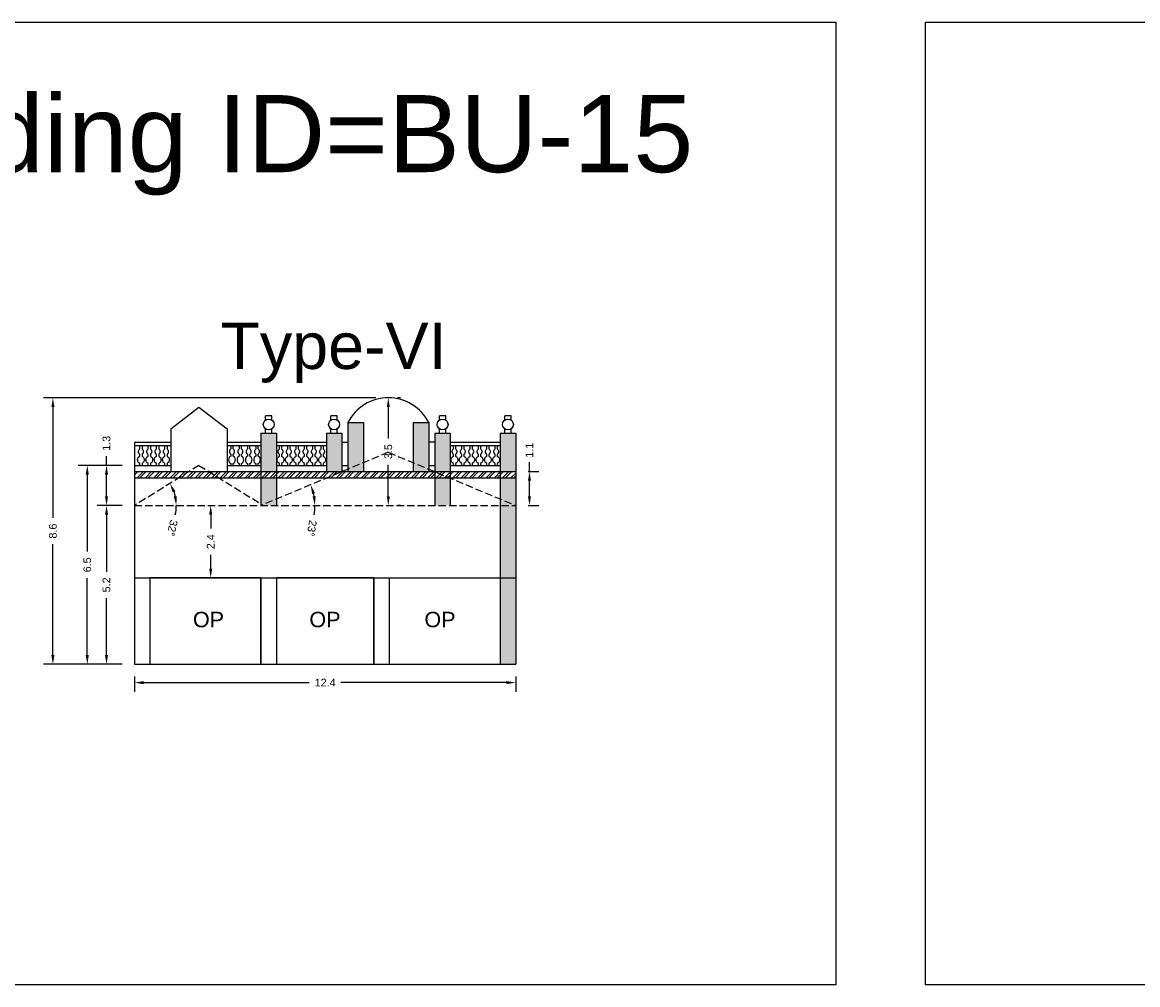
# Model space of a CAD drawing. Header units: metres. Extents: x 3416649 to 3417093, y -6712874 to -6712690.
# Tile 26 of 45: x 3416827 to 3416863, y -6712756 to -6712725. Entities that reach past the tile are written whole.
import ezdxf

# ---------------------------------------------------------------- set-up
doc = ezdxf.new("R2010")
doc.units = ezdxf.units.M
doc.linetypes.add('ACAD_ISO02W100', pattern=[15, 12, -3])
doc.layers.add('Dotted', color=7, linetype='ACAD_ISO02W100', plot=False)
doc.styles.get("Standard").update_dxf_attribs({"font": 'arial.ttf'})
doc.dimstyles.new('ISO-25', dxfattribs={"dimtxt": 0.25, "dimasz": 0.3, "dimexe": 0.3, "dimexo": 0.4, "dimgap": 0.2, "dimtad": 0, "dimdec": 1, "dimdsep": 46, "dimtxsty": 'Standard', "dimcen": 2.5, "dimadec": 0, "dimazin": 0, "dimtfac": 1, "dimtdec": 1, "dimtmove": 0, "dimatfit": 3, "dimfxl": 1, "dimarcsym": 0})

# ---------------------------------------------------------------- blocks, each defined once
blk = doc.blocks.new('*D128')
at = {"color": 0, "lineweight": -2, "transparency": 16777216}
for p, q in [((3416830.303, -6712740.816), (3416829.494, -6712740.816)), ((3416829.794, -6712741.116), (3416829.794, -6712742.964)), ((3416829.794, -6712745.666), (3416829.794, -6712743.817)), ((3416830.303, -6712745.966), (3416829.494, -6712745.966))]:
    blk.add_line(p, q, dxfattribs=at)
at = {"color": 0, "transparency": 16777216}
for points in [[(3416829.744, -6712741.116), (3416829.844, -6712741.116), (3416829.794, -6712740.816)], [(3416829.744, -6712745.666), (3416829.844, -6712745.666), (3416829.794, -6712745.966)]]:
    blk.add_solid(points, dxfattribs=at)
at = {"layer": 'Defpoints', "color": 0, "transparency": 16777216}
for p in [(3416829.794, -6712740.816), (3416830.703, -6712740.816), (3416830.703, -6712745.966)]:
    blk.add_point(p, dxfattribs=at)
at = {"color": 0, "transparency": 16777216, "insert": (3416829.794, -6712743.391), "char_height": 0.25, "attachment_point": 5, "rotation": 90}
blk.add_mtext('5.2', dxfattribs=at)
blk = doc.blocks.new('*D129')
at = {"color": 0, "lineweight": -2, "transparency": 16777216}
for start, end in [(12.7124, 19.1696), (347.2876, 360)]:
    blk.add_arc((3416830.703, -6712740.816), 1.355, start, end, dxfattribs=at)
at = {"color": 0, "transparency": 16777216}
for points in [[(3416831.937, -6712740.392), (3416832.028, -6712740.349), (3416831.853, -6712740.1)], [(3416832.074, -6712740.512), (3416831.975, -6712740.523), (3416832.058, -6712740.816)]]:
    blk.add_solid(points, dxfattribs=at)
at = {"layer": 'Defpoints', "color": 0, "transparency": 16777216}
for p in [(3416832.793, -6712739.516), (3416831.966, -6712740.325), (3416830.703, -6712740.816), (3416830.703, -6712740.816), (3416843.063, -6712740.816)]:
    blk.add_point(p, dxfattribs=at)
at = {"color": 0, "transparency": 16777216, "insert": (3416831.926, -6712741.548), "char_height": 0.25, "attachment_point": 5, "rotation": 257.2876}
blk.add_mtext('32°', dxfattribs=at)
blk = doc.blocks.new('*D130')
at = {"color": 0, "lineweight": -2, "transparency": 16777216}
for start, end in [(9.8419, 12.8272), (350.1581, 360)]:
    blk.add_arc((3416834.803, -6712740.816), 1.749, start, end, dxfattribs=at)
at = {"color": 0, "transparency": 16777216}
for points in [[(3416836.46, -6712740.443), (3416836.555, -6712740.412), (3416836.416, -6712740.142)], [(3416836.575, -6712740.513), (3416836.476, -6712740.521), (3416836.551, -6712740.816)]]:
    blk.add_solid(points, dxfattribs=at)
at = {"layer": 'Defpoints', "color": 0, "transparency": 16777216}
for p in [(3416838.933, -6712739.091), (3416836.491, -6712740.36), (3416830.703, -6712740.816), (3416834.803, -6712740.816), (3416843.063, -6712740.816)]:
    blk.add_point(p, dxfattribs=at)
at = {"color": 0, "transparency": 16777216, "insert": (3416836.449, -6712741.555), "char_height": 0.25, "attachment_point": 5, "rotation": 260.1581}
blk.add_mtext('23°', dxfattribs=at)
blk = doc.blocks.new('*D131')
at = {"color": 0, "lineweight": -2, "transparency": 16777216}
for p, q in [((3416830.303, -6712739.516), (3416829.494, -6712739.516)), ((3416829.794, -6712739.516), (3416829.794, -6712739.216)), ((3416829.794, -6712740.516), (3416829.794, -6712739.816)), ((3416830.303, -6712740.816), (3416829.494, -6712740.816))]:
    blk.add_line(p, q, dxfattribs=at)
at = {"color": 0, "transparency": 16777216}
for points in [[(3416829.744, -6712739.816), (3416829.844, -6712739.816), (3416829.794, -6712739.516)], [(3416829.744, -6712740.516), (3416829.844, -6712740.516), (3416829.794, -6712740.816)]]:
    blk.add_solid(points, dxfattribs=at)
at = {"layer": 'Defpoints', "color": 0, "transparency": 16777216}
for p in [(3416829.794, -6712739.516), (3416830.703, -6712739.516), (3416830.703, -6712740.816)]:
    blk.add_point(p, dxfattribs=at)
at = {"color": 0, "transparency": 16777216, "insert": (3416829.794, -6712738.8), "char_height": 0.25, "attachment_point": 5, "rotation": 90}
blk.add_mtext('1.3', dxfattribs=at)
blk = doc.blocks.new('*D132')
at = {"color": 0, "lineweight": -2, "transparency": 16777216}
for p, q in [((3416839.333, -6712737.326), (3416839.233, -6712737.326)), ((3416838.933, -6712737.626), (3416838.933, -6712738.642)), ((3416838.933, -6712740.516), (3416838.933, -6712739.499)), ((3416839.333, -6712740.816), (3416839.233, -6712740.816))]:
    blk.add_line(p, q, dxfattribs=at)
at = {"color": 0, "transparency": 16777216}
for points in [[(3416838.883, -6712737.626), (3416838.983, -6712737.626), (3416838.933, -6712737.326)], [(3416838.883, -6712740.516), (3416838.983, -6712740.516), (3416838.933, -6712740.816)]]:
    blk.add_solid(points, dxfattribs=at)
at = {"layer": 'Defpoints', "color": 0, "transparency": 16777216}
for p in [(3416838.933, -6712737.326), (3416838.933, -6712740.816), (3416838.933, -6712740.816)]:
    blk.add_point(p, dxfattribs=at)
at = {"color": 0, "transparency": 16777216, "insert": (3416838.933, -6712739.071), "char_height": 0.25, "attachment_point": 5, "rotation": 90}
blk.add_mtext('3.5', dxfattribs=at)
blk = doc.blocks.new('*D133')
at = {"color": 0, "lineweight": -2, "transparency": 16777216}
for p, q in [((3416830.303, -6712739.516), (3416828.871, -6712739.516)), ((3416829.171, -6712739.816), (3416829.171, -6712742.312)), ((3416829.171, -6712745.666), (3416829.171, -6712743.17)), ((3416830.303, -6712745.966), (3416828.871, -6712745.966))]:
    blk.add_line(p, q, dxfattribs=at)
at = {"color": 0, "transparency": 16777216}
for points in [[(3416829.121, -6712739.816), (3416829.221, -6712739.816), (3416829.171, -6712739.516)], [(3416829.121, -6712745.666), (3416829.221, -6712745.666), (3416829.171, -6712745.966)]]:
    blk.add_solid(points, dxfattribs=at)
at = {"layer": 'Defpoints', "color": 0, "transparency": 16777216}
for p in [(3416829.171, -6712739.516), (3416830.703, -6712739.516), (3416830.703, -6712745.966)]:
    blk.add_point(p, dxfattribs=at)
at = {"color": 0, "transparency": 16777216, "insert": (3416829.171, -6712742.741), "char_height": 0.25, "attachment_point": 5, "rotation": 90}
blk.add_mtext('6.5', dxfattribs=at)
blk = doc.blocks.new('*D134')
at = {"color": 0, "lineweight": -2, "transparency": 16777216}
for p, q in [((3416830.703, -6712746.366), (3416830.703, -6712746.861)), ((3416843.063, -6712746.366), (3416843.063, -6712746.861)), ((3416831.003, -6712746.561), (3416836.37, -6712746.561)), ((3416842.763, -6712746.561), (3416837.395, -6712746.561))]:
    blk.add_line(p, q, dxfattribs=at)
at = {"color": 0, "transparency": 16777216}
for points in [[(3416831.003, -6712746.511), (3416831.003, -6712746.611), (3416830.703, -6712746.561)], [(3416842.763, -6712746.511), (3416842.763, -6712746.611), (3416843.063, -6712746.561)]]:
    blk.add_solid(points, dxfattribs=at)
at = {"layer": 'Defpoints', "color": 0, "transparency": 16777216}
for p in [(3416830.703, -6712745.966), (3416843.063, -6712745.966), (3416843.063, -6712746.561)]:
    blk.add_point(p, dxfattribs=at)
at = {"color": 0, "transparency": 16777216, "insert": (3416836.883, -6712746.561), "char_height": 0.25, "attachment_point": 5}
blk.add_mtext('12.4', dxfattribs=at)
blk = doc.blocks.new('*D135')
at = {"color": 0, "lineweight": -2, "transparency": 16777216}
for p, q in [((3416838.533, -6712737.326), (3416827.756, -6712737.326)), ((3416828.056, -6712737.626), (3416828.056, -6712741.218)), ((3416828.056, -6712745.666), (3416828.056, -6712742.073)), ((3416830.303, -6712745.966), (3416827.756, -6712745.966))]:
    blk.add_line(p, q, dxfattribs=at)
at = {"color": 0, "transparency": 16777216}
for points in [[(3416828.006, -6712737.626), (3416828.106, -6712737.626), (3416828.056, -6712737.326)], [(3416828.006, -6712745.666), (3416828.106, -6712745.666), (3416828.056, -6712745.966)]]:
    blk.add_solid(points, dxfattribs=at)
at = {"layer": 'Defpoints', "color": 0, "transparency": 16777216}
for p in [(3416828.056, -6712737.326), (3416838.933, -6712737.326), (3416830.703, -6712745.966)]:
    blk.add_point(p, dxfattribs=at)
at = {"color": 0, "transparency": 16777216, "insert": (3416828.056, -6712741.646), "char_height": 0.25, "attachment_point": 5, "rotation": 90}
blk.add_mtext('8.6', dxfattribs=at)
blk = doc.blocks.new('*D136')
at = {"color": 0, "lineweight": -2, "transparency": 16777216}
for p, q in [((3416832.876, -6712740.816), (3416832.873, -6712740.816)), ((3416833.173, -6712741.116), (3416833.173, -6712741.562)), ((3416833.173, -6712742.866), (3416833.173, -6712742.42)), ((3416832.876, -6712743.166), (3416832.873, -6712743.166))]:
    blk.add_line(p, q, dxfattribs=at)
at = {"color": 0, "transparency": 16777216}
for points in [[(3416833.123, -6712741.116), (3416833.223, -6712741.116), (3416833.173, -6712740.816)], [(3416833.123, -6712742.866), (3416833.223, -6712742.866), (3416833.173, -6712743.166)]]:
    blk.add_solid(points, dxfattribs=at)
at = {"layer": 'Defpoints', "color": 0, "transparency": 16777216}
for p in [(3416833.173, -6712740.816), (3416833.276, -6712740.816), (3416833.276, -6712743.166)]:
    blk.add_point(p, dxfattribs=at)
at = {"color": 0, "transparency": 16777216, "insert": (3416833.173, -6712741.991), "char_height": 0.25, "attachment_point": 5, "rotation": 90}
blk.add_mtext('2.4', dxfattribs=at)
blk = doc.blocks.new('*D137')
at = {"color": 0, "lineweight": -2, "transparency": 16777216}
for p, q in [((3416843.51, -6712739.716), (3416843.51, -6712739.416)), ((3416843.463, -6712739.716), (3416843.81, -6712739.716)), ((3416843.51, -6712740.516), (3416843.51, -6712740.016)), ((3416843.463, -6712740.816), (3416843.81, -6712740.816))]:
    blk.add_line(p, q, dxfattribs=at)
at = {"color": 0, "transparency": 16777216}
for points in [[(3416843.46, -6712740.016), (3416843.56, -6712740.016), (3416843.51, -6712739.716)], [(3416843.46, -6712740.516), (3416843.56, -6712740.516), (3416843.51, -6712740.816)]]:
    blk.add_solid(points, dxfattribs=at)
at = {"layer": 'Defpoints', "color": 0, "transparency": 16777216}
for p in [(3416843.063, -6712739.716), (3416843.51, -6712739.716), (3416843.063, -6712740.816)]:
    blk.add_point(p, dxfattribs=at)
at = {"color": 0, "transparency": 16777216, "insert": (3416843.51, -6712739.024), "char_height": 0.25, "attachment_point": 5, "rotation": 90}
blk.add_mtext('1.1', dxfattribs=at)

msp = doc.modelspace()

# ---------------------------------------------------------------- hatches: boundary and pattern name
h = msp.add_hatch(color=256)
h.dxf.hatch_style = 1
h.paths.add_polyline_path([(3416843.063, -6712738.466), (3416842.563, -6712738.466), (3416842.563, -6712739.716), (3416843.063, -6712739.716)])
h.paths.add_polyline_path([(3416843.063, -6712739.916), (3416842.563, -6712739.916), (3416842.563, -6712740.607), (3416843.063, -6712740.816)])
h.paths.add_polyline_path([(3416843.063, -6712740.816), (3416842.563, -6712740.816), (3416842.563, -6712743.166), (3416843.063, -6712743.166)])
h.paths.add_polyline_path([(3416843.063, -6712743.166), (3416842.563, -6712743.166), (3416842.563, -6712745.966), (3416843.063, -6712745.966)])
h.paths.add_polyline_path([(3416842.563, -6712740.607), (3416842.563, -6712740.816), (3416843.063, -6712740.816)], flags=17)
h.paths.add_polyline_path([(3416840.943, -6712739.93), (3416840.908, -6712739.916), (3416840.443, -6712739.916), (3416840.443, -6712740.816), (3416840.943, -6712740.816)])
h.paths.add_polyline_path([(3416840.943, -6712738.466), (3416840.443, -6712738.466), (3416840.443, -6712739.716), (3416840.943, -6712739.716)])
h.paths.add_polyline_path([(3416838.123, -6712738.126), (3416837.623, -6712738.126), (3416837.623, -6712739.638), (3416838.123, -6712739.429)])
h.paths.add_polyline_path([(3416838.123, -6712739.429), (3416837.623, -6712739.638), (3416837.623, -6712739.716), (3416838.123, -6712739.716)])
h.paths.add_polyline_path([(3416840.243, -6712738.126), (3416839.743, -6712738.126), (3416839.743, -6712739.429), (3416840.243, -6712739.638)])
h.paths.add_polyline_path([(3416839.743, -6712739.429), (3416839.743, -6712739.716), (3416840.243, -6712739.716), (3416840.243, -6712739.638)])
h.paths.add_polyline_path([(3416837.423, -6712738.466), (3416836.923, -6712738.466), (3416836.923, -6712739.716), (3416837.423, -6712739.716)])
h.paths.add_polyline_path([(3416835.303, -6712738.466), (3416834.803, -6712738.466), (3416834.803, -6712739.716), (3416835.303, -6712739.716)])
h.paths.add_polyline_path([(3416835.303, -6712739.916), (3416834.803, -6712739.916), (3416834.803, -6712740.766), (3416834.851, -6712740.796), (3416835.303, -6712740.607)])
h.paths.add_polyline_path([(3416835.303, -6712740.607), (3416834.851, -6712740.796), (3416834.883, -6712740.816), (3416835.303, -6712740.816)])
h = msp.add_hatch()
h.set_pattern_fill('ANSI32', color=256, scale=0.02)
h.set_pattern_definition([(45, (-17.86254, 2.39996), (-0.134703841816, 0.134703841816), []), (45, (-17.77274, 2.39996), (-0.134703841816, 0.134703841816), [])])
h.paths.add_polyline_path([(3416830.703, -6712739.716), (3416830.703, -6712739.916), (3416843.063, -6712739.916), (3416843.063, -6712739.716)])

# ---------------------------------------------------------------- linework, layer by layer
for points in [[(3416818.009, -6712725.146), (3416853.44, -6712725.146), (3416853.44, -6712756.357), (3416818.009, -6712756.357)], [(3416856.358, -6712725.146), (3416905.019, -6712725.146), (3416905.019, -6712756.357), (3416856.358, -6712756.357)], [(3416834.803, -6712743.166), (3416831.203, -6712743.166), (3416831.203, -6712745.966), (3416834.803, -6712745.966)], [(3416838.463, -6712743.166), (3416835.303, -6712743.166), (3416835.303, -6712745.966), (3416838.463, -6712745.966)]]:
    msp.add_lwpolyline(points, close=True)
for points in [[(3416831.883, -6712738.326), (3416832.793, -6712737.626), (3416833.703, -6712738.326)], [(3416834.953, -6712738.043), (3416834.953, -6712737.91)], [(3416835.153, -6712737.91), (3416834.953, -6712737.91)], [(3416835.153, -6712738.043), (3416835.153, -6712737.91)], [(3416837.073, -6712738.043), (3416837.073, -6712737.91)], [(3416837.273, -6712737.91), (3416837.073, -6712737.91)], [(3416837.273, -6712738.043), (3416837.273, -6712737.91)], [(3416840.593, -6712738.043), (3416840.593, -6712737.91)], [(3416840.793, -6712737.91), (3416840.593, -6712737.91)], [(3416840.793, -6712738.043), (3416840.793, -6712737.91)], [(3416842.713, -6712738.043), (3416842.713, -6712737.91)], [(3416842.913, -6712737.91), (3416842.713, -6712737.91)], [(3416842.913, -6712738.043), (3416842.913, -6712737.91)], [(3416831.883, -6712738.326), (3416831.883, -6712739.716)], [(3416833.703, -6712738.326), (3416833.703, -6712739.716)], [(3416834.803, -6712738.466), (3416834.803, -6712740.816)], [(3416834.803, -6712738.466), (3416835.303, -6712738.466)], [(3416834.803, -6712738.466), (3416835.303, -6712738.466)], [(3416834.803, -6712738.466), (3416835.303, -6712738.466)], [(3416834.953, -6712738.466), (3416834.953, -6712738.332)], [(3416834.953, -6712738.466), (3416835.153, -6712738.466)], [(3416835.153, -6712738.466), (3416835.153, -6712738.332)], [(3416835.303, -6712738.466), (3416835.303, -6712740.816)], [(3416836.923, -6712738.466), (3416836.923, -6712739.716)], [(3416836.923, -6712738.466), (3416837.423, -6712738.466)], [(3416836.923, -6712738.466), (3416837.423, -6712738.466)], [(3416836.923, -6712738.466), (3416837.423, -6712738.466)], [(3416836.923, -6712738.466), (3416837.423, -6712738.466)], [(3416837.073, -6712738.466), (3416837.073, -6712738.332)], [(3416837.073, -6712738.466), (3416837.273, -6712738.466)], [(3416837.273, -6712738.466), (3416837.273, -6712738.332)], [(3416837.423, -6712738.466), (3416837.423, -6712739.716)], [(3416837.623, -6712738.126), (3416837.623, -6712739.716)], [(3416837.623, -6712738.126), (3416838.123, -6712738.126)], [(3416838.123, -6712738.126), (3416838.123, -6712739.716)], [(3416839.743, -6712738.126), (3416839.743, -6712739.716)], [(3416839.743, -6712738.126), (3416840.243, -6712738.126)], [(3416840.243, -6712738.126), (3416840.243, -6712739.716)], [(3416840.443, -6712738.466), (3416840.443, -6712740.816)], [(3416840.443, -6712738.466), (3416840.943, -6712738.466)], [(3416840.443, -6712738.466), (3416840.943, -6712738.466)], [(3416840.443, -6712738.466), (3416840.943, -6712738.466)], [(3416840.443, -6712738.466), (3416840.943, -6712738.466)], [(3416840.593, -6712738.466), (3416840.593, -6712738.332)], [(3416840.593, -6712738.466), (3416840.793, -6712738.466)], [(3416840.793, -6712738.466), (3416840.793, -6712738.332)], [(3416840.943, -6712738.466), (3416840.943, -6712740.816)], [(3416842.563, -6712738.466), (3416842.563, -6712745.966)], [(3416842.563, -6712738.466), (3416843.063, -6712738.466)], [(3416842.563, -6712738.466), (3416843.063, -6712738.466)], [(3416842.563, -6712738.466), (3416843.063, -6712738.466)], [(3416842.713, -6712738.466), (3416842.713, -6712738.332)], [(3416842.713, -6712738.466), (3416842.913, -6712738.466)], [(3416842.913, -6712738.466), (3416842.913, -6712738.332)], [(3416843.063, -6712738.466), (3416843.063, -6712745.966)], [(3416830.703, -6712738.766), (3416831.883, -6712738.766)], [(3416830.703, -6712738.766), (3416830.703, -6712745.966)], [(3416833.703, -6712738.766), (3416834.803, -6712738.766)], [(3416835.303, -6712738.766), (3416836.923, -6712738.766)], [(3416837.423, -6712738.766), (3416837.623, -6712738.766)], [(3416840.443, -6712738.766), (3416840.243, -6712738.766)], [(3416840.943, -6712738.766), (3416842.563, -6712738.766)], [(3416830.703, -6712738.866), (3416831.883, -6712738.866)], [(3416833.703, -6712738.866), (3416834.803, -6712738.866)], [(3416835.303, -6712738.866), (3416836.923, -6712738.866)], [(3416840.943, -6712738.866), (3416842.563, -6712738.866)], [(3416830.703, -6712739.516), (3416831.883, -6712739.516)], [(3416830.946, -6712739.456), (3416830.946, -6712739.516)], [(3416831.217, -6712739.456), (3416831.217, -6712739.516)], [(3416831.487, -6712739.456), (3416831.487, -6712739.516)], [(3416831.757, -6712739.456), (3416831.757, -6712739.516)], [(3416833.703, -6712739.516), (3416834.803, -6712739.516)], [(3416833.828, -6712739.456), (3416833.828, -6712739.516)], [(3416834.099, -6712739.456), (3416834.099, -6712739.516)], [(3416834.369, -6712739.456), (3416834.369, -6712739.516)], [(3416834.639, -6712739.456), (3416834.639, -6712739.516)], [(3416835.303, -6712739.516), (3416836.923, -6712739.516)], [(3416835.472, -6712739.456), (3416835.472, -6712739.516)], [(3416835.742, -6712739.456), (3416835.742, -6712739.516)], [(3416836.013, -6712739.456), (3416836.013, -6712739.516)], [(3416836.283, -6712739.456), (3416836.283, -6712739.516)], [(3416836.553, -6712739.456), (3416836.553, -6712739.516)], [(3416836.824, -6712739.456), (3416836.824, -6712739.516)], [(3416837.423, -6712739.516), (3416837.623, -6712739.516)], [(3416840.243, -6712739.516), (3416840.443, -6712739.516)], [(3416840.943, -6712739.516), (3416842.563, -6712739.516)], [(3416841.116, -6712739.456), (3416841.116, -6712739.516)], [(3416841.386, -6712739.456), (3416841.386, -6712739.516)], [(3416841.657, -6712739.456), (3416841.657, -6712739.516)], [(3416841.927, -6712739.456), (3416841.927, -6712739.516)], [(3416842.197, -6712739.456), (3416842.197, -6712739.516)], [(3416842.467, -6712739.456), (3416842.467, -6712739.516)], [(3416830.703, -6712739.716), (3416843.063, -6712739.716)], [(3416830.703, -6712739.916), (3416843.063, -6712739.916)], [(3416830.703, -6712743.166), (3416843.063, -6712743.166)], [(3416831.203, -6712743.166), (3416831.203, -6712745.966)], [(3416834.803, -6712743.166), (3416834.803, -6712745.966)], [(3416835.303, -6712743.166), (3416835.303, -6712745.966)], [(3416838.463, -6712743.166), (3416838.463, -6712745.966)], [(3416838.963, -6712743.166), (3416838.963, -6712745.966)], [(3416830.703, -6712745.966), (3416843.063, -6712745.966)], [(3416830.703, -6712745.966), (3416831.883, -6712745.966)]]:
    msp.add_lwpolyline(points)
for points in [[(3416830.874, -6712739.516), (3416830.874, -6712739.456, -0.59952), (3416830.874, -6712739.214), (3416830.874, -6712739.153, -0.504557), (3416830.874, -6712738.978), (3416830.874, -6712738.866)], [(3416830.946, -6712738.866), (3416830.946, -6712738.978, -0.504557), (3416830.946, -6712739.153), (3416830.946, -6712739.214, -0.59952), (3416830.946, -6712739.456)], [(3416831.144, -6712739.516), (3416831.144, -6712739.456, -0.59952), (3416831.144, -6712739.214), (3416831.144, -6712739.153, -0.504557), (3416831.144, -6712738.978), (3416831.144, -6712738.866)], [(3416831.217, -6712738.866), (3416831.217, -6712738.978, -0.504557), (3416831.217, -6712739.153), (3416831.217, -6712739.214, -0.59952), (3416831.217, -6712739.456)], [(3416831.414, -6712739.516), (3416831.414, -6712739.456, -0.59952), (3416831.414, -6712739.214), (3416831.414, -6712739.153, -0.504557), (3416831.414, -6712738.978), (3416831.414, -6712738.866)], [(3416831.487, -6712738.866), (3416831.487, -6712738.978, -0.504557), (3416831.487, -6712739.153), (3416831.487, -6712739.214, -0.59952), (3416831.487, -6712739.456)], [(3416831.685, -6712739.516), (3416831.685, -6712739.456, -0.59952), (3416831.685, -6712739.214), (3416831.685, -6712739.153, -0.504557), (3416831.685, -6712738.978), (3416831.685, -6712738.866)], [(3416831.757, -6712738.866), (3416831.757, -6712738.978, -0.504557), (3416831.757, -6712739.153), (3416831.757, -6712739.214, -0.59952), (3416831.757, -6712739.456)], [(3416833.828, -6712738.866), (3416833.828, -6712738.978, 0.504557), (3416833.828, -6712739.153), (3416833.828, -6712739.214, 0.59952), (3416833.828, -6712739.456)], [(3416833.901, -6712739.516), (3416833.901, -6712739.456, 0.59952), (3416833.901, -6712739.214), (3416833.901, -6712739.153, 0.504557), (3416833.901, -6712738.978), (3416833.901, -6712738.866)], [(3416834.099, -6712738.866), (3416834.099, -6712738.978, 0.504557), (3416834.099, -6712739.153), (3416834.099, -6712739.214, 0.59952), (3416834.099, -6712739.456)], [(3416834.171, -6712739.516), (3416834.171, -6712739.456, 0.59952), (3416834.171, -6712739.214), (3416834.171, -6712739.153, 0.504557), (3416834.171, -6712738.978), (3416834.171, -6712738.866)], [(3416834.369, -6712738.866), (3416834.369, -6712738.978, 0.504557), (3416834.369, -6712739.153), (3416834.369, -6712739.214, 0.59952), (3416834.369, -6712739.456)], [(3416834.441, -6712739.516), (3416834.441, -6712739.456, 0.59952), (3416834.441, -6712739.214), (3416834.441, -6712739.153, 0.504557), (3416834.441, -6712738.978), (3416834.441, -6712738.866)], [(3416834.639, -6712738.866), (3416834.639, -6712738.978, 0.504557), (3416834.639, -6712739.153), (3416834.639, -6712739.214, 0.59952), (3416834.639, -6712739.456)], [(3416834.712, -6712739.516), (3416834.712, -6712739.456, 0.59952), (3416834.712, -6712739.214), (3416834.712, -6712739.153, 0.504557), (3416834.712, -6712738.978), (3416834.712, -6712738.866)], [(3416835.4, -6712739.516), (3416835.4, -6712739.456, -0.59952), (3416835.4, -6712739.214), (3416835.4, -6712739.153, -0.504557), (3416835.4, -6712738.978), (3416835.4, -6712738.866)], [(3416835.472, -6712738.866), (3416835.472, -6712738.978, -0.504557), (3416835.472, -6712739.153), (3416835.472, -6712739.214, -0.59952), (3416835.472, -6712739.456)], [(3416835.67, -6712739.516), (3416835.67, -6712739.456, -0.59952), (3416835.67, -6712739.214), (3416835.67, -6712739.153, -0.504557), (3416835.67, -6712738.978), (3416835.67, -6712738.866)], [(3416835.742, -6712738.866), (3416835.742, -6712738.978, -0.504557), (3416835.742, -6712739.153), (3416835.742, -6712739.214, -0.59952), (3416835.742, -6712739.456)], [(3416835.94, -6712739.516), (3416835.94, -6712739.456, -0.59952), (3416835.94, -6712739.214), (3416835.94, -6712739.153, -0.504557), (3416835.94, -6712738.978), (3416835.94, -6712738.866)], [(3416836.013, -6712738.866), (3416836.013, -6712738.978, -0.504557), (3416836.013, -6712739.153), (3416836.013, -6712739.214, -0.59952), (3416836.013, -6712739.456)], [(3416836.21, -6712739.516), (3416836.21, -6712739.456, -0.59952), (3416836.21, -6712739.214), (3416836.21, -6712739.153, -0.504557), (3416836.21, -6712738.978), (3416836.21, -6712738.866)], [(3416836.283, -6712738.866), (3416836.283, -6712738.978, -0.504557), (3416836.283, -6712739.153), (3416836.283, -6712739.214, -0.59952), (3416836.283, -6712739.456)], [(3416836.481, -6712739.516), (3416836.481, -6712739.456, -0.59952), (3416836.481, -6712739.214), (3416836.481, -6712739.153, -0.504557), (3416836.481, -6712738.978), (3416836.481, -6712738.866)], [(3416836.553, -6712738.866), (3416836.553, -6712738.978, -0.504557), (3416836.553, -6712739.153), (3416836.553, -6712739.214, -0.59952), (3416836.553, -6712739.456)], [(3416836.751, -6712739.516), (3416836.751, -6712739.456, -0.59952), (3416836.751, -6712739.214), (3416836.751, -6712739.153, -0.504557), (3416836.751, -6712738.978), (3416836.751, -6712738.866)], [(3416836.824, -6712738.866), (3416836.824, -6712738.978, -0.504557), (3416836.824, -6712739.153), (3416836.824, -6712739.214, -0.59952), (3416836.824, -6712739.456)], [(3416841.043, -6712739.516), (3416841.043, -6712739.456, -0.59952), (3416841.043, -6712739.214), (3416841.043, -6712739.153, -0.504557), (3416841.043, -6712738.978), (3416841.043, -6712738.866)], [(3416841.116, -6712738.866), (3416841.116, -6712738.978, -0.504557), (3416841.116, -6712739.153), (3416841.116, -6712739.214, -0.59952), (3416841.116, -6712739.456)], [(3416841.314, -6712739.516), (3416841.314, -6712739.456, -0.59952), (3416841.314, -6712739.214), (3416841.314, -6712739.153, -0.504557), (3416841.314, -6712738.978), (3416841.314, -6712738.866)], [(3416841.386, -6712738.866), (3416841.386, -6712738.978, -0.504557), (3416841.386, -6712739.153), (3416841.386, -6712739.214, -0.59952), (3416841.386, -6712739.456)], [(3416841.584, -6712739.516), (3416841.584, -6712739.456, -0.59952), (3416841.584, -6712739.214), (3416841.584, -6712739.153, -0.504557), (3416841.584, -6712738.978), (3416841.584, -6712738.866)], [(3416841.657, -6712738.866), (3416841.657, -6712738.978, -0.504557), (3416841.657, -6712739.153), (3416841.657, -6712739.214, -0.59952), (3416841.657, -6712739.456)], [(3416841.854, -6712739.516), (3416841.854, -6712739.456, -0.59952), (3416841.854, -6712739.214), (3416841.854, -6712739.153, -0.504557), (3416841.854, -6712738.978), (3416841.854, -6712738.866)], [(3416841.927, -6712738.866), (3416841.927, -6712738.978, -0.504557), (3416841.927, -6712739.153), (3416841.927, -6712739.214, -0.59952), (3416841.927, -6712739.456)], [(3416842.125, -6712739.516), (3416842.125, -6712739.456, -0.59952), (3416842.125, -6712739.214), (3416842.125, -6712739.153, -0.504557), (3416842.125, -6712738.978), (3416842.125, -6712738.866)], [(3416842.197, -6712738.866), (3416842.197, -6712738.978, -0.504557), (3416842.197, -6712739.153), (3416842.197, -6712739.214, -0.59952), (3416842.197, -6712739.456)], [(3416842.395, -6712739.516), (3416842.395, -6712739.456, -0.59952), (3416842.395, -6712739.214), (3416842.395, -6712739.153, -0.504557), (3416842.395, -6712738.978), (3416842.395, -6712738.866)], [(3416842.467, -6712738.866), (3416842.467, -6712738.978, -0.504557), (3416842.467, -6712739.153), (3416842.467, -6712739.214, -0.59952), (3416842.467, -6712739.456)]]:
    msp.add_lwpolyline(points, format="xyb")
for centre in [(3416835.053, -6712738.188), (3416837.173, -6712738.188), (3416840.693, -6712738.188), (3416842.813, -6712738.188)]:
    msp.add_circle(centre, 0.176)
msp.add_arc((3416838.933, -6712738.798), 1.473, 27.1763, 152.8237)
at = {"layer": 'Dotted', "ltscale": 0.02}
for points in [[(3416838.933, -6712739.091), (3416834.803, -6712740.816)], [(3416838.933, -6712739.091), (3416843.063, -6712740.816)], [(3416832.793, -6712739.516), (3416830.703, -6712740.816)], [(3416832.793, -6712739.516), (3416834.883, -6712740.816)], [(3416830.703, -6712740.816), (3416843.063, -6712740.816)]]:
    msp.add_lwpolyline(points, dxfattribs=at)

# ---------------------------------------------------------------- texts
at = {"attachment_point": 1}
for s, width, heights, insert, char_height in [('Building ID=BU-15', 67.86454, [0.517], (3416819.998, -6712727.506), 2.5), ('Type-VI', 9.99112, [0.517], (3416833.488, -6712734.888), 1.5), ('OP', 1.17554, [0], (3416832.598, -6712744.264), 0.5), ('OP', 1.17554, [0], (3416836.373, -6712744.264), 0.5), ('OP', 1.17554, [0], (3416840.103, -6712744.264), 0.5)]:
    msp.add_mtext_dynamic_manual_height_columns(s, width=width, gutter_width=12.5, heights=heights, dxfattribs=dict(at, insert=insert, char_height=char_height))

# ---------------------------------------------------------------- dimensions: what is measured, and where the dimension line sits
for base, p1, p2, picture, middle in [((3416828.056, -6712737.326), (3416830.703, -6712745.966), (3416838.933, -6712737.326), '*D135', (3416828.056, -6712741.646)), ((3416838.933, -6712740.816), (3416838.933, -6712737.326), (3416838.933, -6712740.816), '*D132', (3416838.933, -6712739.071)), ((3416829.794, -6712739.516), (3416830.703, -6712740.816), (3416830.703, -6712739.516), '*D131', (3416829.794, -6712738.8)), ((3416843.51, -6712739.716), (3416843.063, -6712740.816), (3416843.063, -6712739.716), '*D137', (3416843.51, -6712739.024)), ((3416829.171390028, -6712739.515726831), (3416830.702761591, -6712745.965726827), (3416830.702761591, -6712739.515726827), '*D133', (3416829.171390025, -6712742.74072683)), ((3416829.793734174, -6712740.815726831), (3416830.702761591, -6712745.965726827), (3416830.702761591, -6712740.815726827), '*D128', (3416829.793734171, -6712743.39072683)), ((3416833.173305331, -6712740.815726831), (3416833.275646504, -6712743.165726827), (3416833.275646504, -6712740.815726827), '*D136', (3416833.173305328, -6712741.99072683))]:
    dim = msp.add_linear_dim(base=base, p1=p1, p2=p2, angle=90, dimstyle='ISO-25')
    dim.commit()
    dim.dimension.update_dxf_attribs({"geometry": picture, "text_midpoint": middle})
for base, line2, picture, middle in [((3416836.491, -6712740.36), ((3416838.933, -6712739.091), (3416834.803, -6712740.816)), '*D130', (3416836.449, -6712741.555)), ((3416831.966, -6712740.325), ((3416832.793, -6712739.516), (3416830.703, -6712740.816)), '*D129', (3416831.926, -6712741.548))]:
    dim = msp.add_angular_dim_2l(base=base, line1=((3416830.703, -6712740.816), (3416843.063, -6712740.816)), line2=line2, dimstyle='ISO-25')
    dim.commit()
    dim.dimension.update_dxf_attribs({"geometry": picture, "text_midpoint": middle})
dim = msp.add_linear_dim(base=(3416843.063, -6712746.561), p1=(3416830.703, -6712745.966), p2=(3416843.063, -6712745.966), dimstyle='ISO-25')
dim.commit()
dim.dimension.update_dxf_attribs({"geometry": '*D134', "text_midpoint": (3416836.883, -6712746.561)})

doc.saveas('drawing.dxf')
